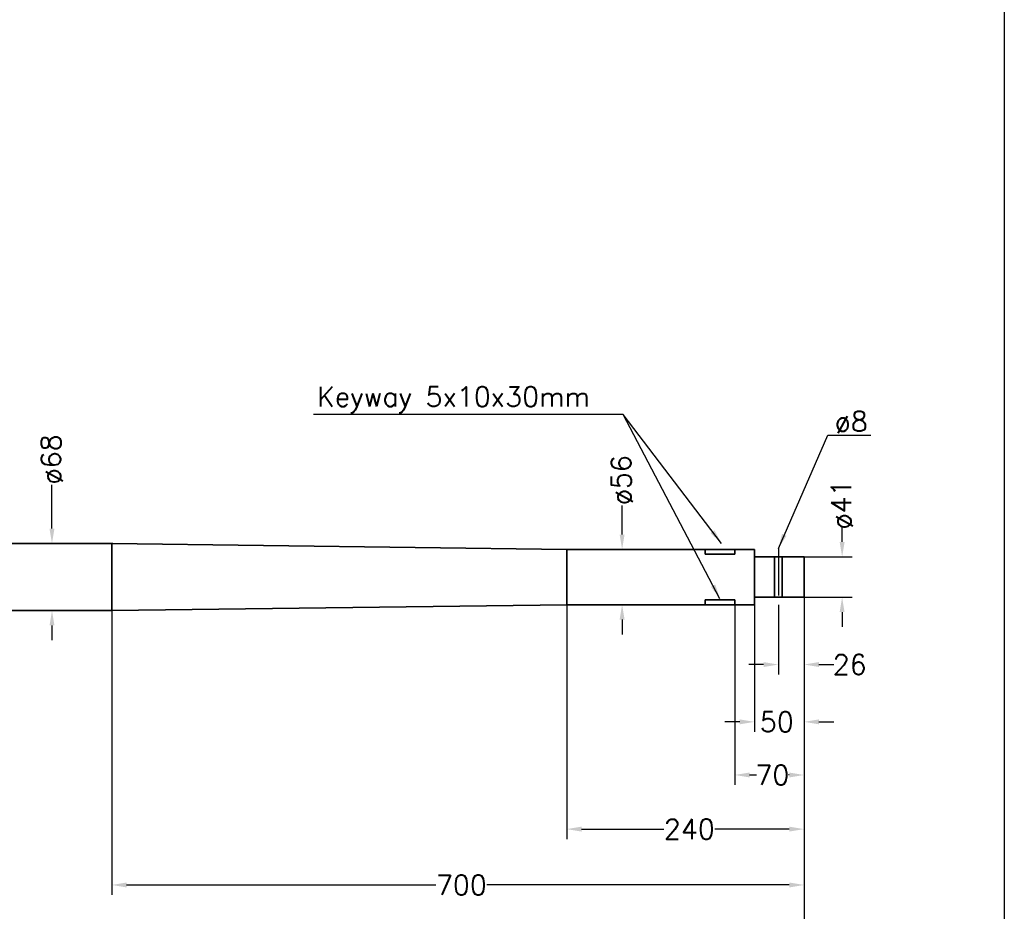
# Model space of a CAD drawing. Extents: x -2710 to 390, y -788 to 1362.
# Tile 4 of 5: x -656 to 340, y -310 to 592. Entities that reach past the tile are written whole.
import ezdxf

# ---------------------------------------------------------------- set-up
doc = ezdxf.new("R2010")
doc.units = 0
doc.header["$LTSCALE"] = 1.5
doc.header["$PDMODE"] = 2
doc.header["$PDSIZE"] = 5
doc.linetypes.add('CENTER', pattern=[50.8, 31.75, -6.35, 6.35, -6.35])
doc.layers.get('DEFPOINTS').update_dxf_attribs({"linetype": 'CONTINUOUS'})
doc.layers.add('CENTER', color=9, linetype='CENTER')
doc.layers.add('RAMME', color=7, linetype='CONTINUOUS')
doc.layers.add('DIMS', color=7, linetype='CONTINUOUS', lineweight=15)
doc.layers.add('STOCK', color=5, linetype='CONTINUOUS', lineweight=35)
doc.styles.add('ROMANS', font='romans')
doc.dimstyles.new('Text 20', dxfattribs={"dimtxt": 20, "dimasz": 15, "dimexe": 10, "dimexo": 0, "dimgap": 0, "dimtad": 0, "dimdsep": 46, "dimtxsty": 'ROMANS', "dimcen": 10, "dimazin": 2, "dimtfac": 0.65, "dimtofl": 0, "dimtmove": 0, "dimatfit": 0, "dimfxl": 0, "dimtolj": 1, "dimarcsym": 0})

# ---------------------------------------------------------------- blocks, each defined once
blk = doc.blocks.new('*D105')
at = {"layer": 'DEFPOINTS', "color": 0}
for p in [(137.5, 49), (176, 49), (137.5, 8)]:
    blk.add_point(p, dxfattribs=at)
at = {"layer": 'DIMS', "color": 0, "lineweight": -2}
for p, q in [((176, 64), (176, 79)), ((137.5, 49), (186, 49)), ((137.5, 8), (186, 8)), ((176, -7), (176, -22))]:
    blk.add_line(p, q, dxfattribs=at)
at = {"layer": 'DIMS', "color": 0}
for points in [[(173.5, 64), (178.5, 64), (176, 49)], [(173.5, -7), (178.5, -7), (176, 8)]]:
    blk.add_solid(points, dxfattribs=at)
at = {"layer": 'DIMS', "color": 0, "insert": (176, 101.86), "char_height": 20, "attachment_point": 5, "rotation": 90, "style": 'ROMANS'}
blk.add_mtext('\\A1;ø41', dxfattribs=at)
blk = doc.blocks.new('*D107')
at = {"layer": 'DEFPOINTS', "color": 0}
for p in [(-623, 62.49), (-561.5, 62.49), (-562.5, -5.5)]:
    blk.add_point(p, dxfattribs=at)
at = {"layer": 'DIMS', "color": 0, "lineweight": -2}
for p, q in [((-623, 77.49), (-623, 121.79)), ((-561.5, 62.49), (-633, 62.49)), ((-562.5, -5.5), (-633, -5.5)), ((-623, -20.5), (-623, -35.5))]:
    blk.add_line(p, q, dxfattribs=at)
at = {"layer": 'DIMS', "color": 0}
for points in [[(-625.5, 77.49), (-620.5, 77.49), (-623, 62.49)], [(-625.5, -20.5), (-620.5, -20.5), (-623, -5.5)]]:
    blk.add_solid(points, dxfattribs=at)
at = {"layer": 'DIMS', "color": 0, "insert": (-623, 147.5), "char_height": 20, "attachment_point": 5, "rotation": 90, "style": 'ROMANS'}
blk.add_mtext('\\A1;ø68', dxfattribs=at)
blk = doc.blocks.new('*D108')
at = {"layer": 'DEFPOINTS', "color": 0}
for p in [(137.5, 8), (-772.5, -5.5), (137.5, -341.5)]:
    blk.add_point(p, dxfattribs=at)
at = {"layer": 'DIMS', "color": 0, "lineweight": -2}
for p, q in [((137.5, 8), (137.5, -351.5)), ((-772.5, -5.5), (-772.5, -351.5)), ((-757.5, -341.5), (-358.71, -341.5)), ((122.5, -341.5), (-307.29, -341.5))]:
    blk.add_line(p, q, dxfattribs=at)
at = {"layer": 'DIMS', "color": 0}
for points in [[(-757.5, -339), (-757.5, -344), (-772.5, -341.5)], [(122.5, -339), (122.5, -344), (137.5, -341.5)]]:
    blk.add_solid(points, dxfattribs=at)
at = {"layer": 'DIMS', "color": 0, "insert": (-333, -341.5), "char_height": 20, "attachment_point": 5, "style": 'ROMANS'}
blk.add_mtext('\\A1;910', dxfattribs=at)
blk = doc.blocks.new('*D109')
at = {"layer": 'DEFPOINTS', "color": 0}
for p in [(137.5, 8), (-562.5, -5.5), (137.5, -283)]:
    blk.add_point(p, dxfattribs=at)
at = {"layer": 'DIMS', "color": 0, "lineweight": -2}
for p, q in [((137.5, 8), (137.5, -293)), ((-562.5, -5.5), (-562.5, -293)), ((-547.5, -283), (-234.71, -283)), ((122.5, -283), (-183.29, -283))]:
    blk.add_line(p, q, dxfattribs=at)
at = {"layer": 'DIMS', "color": 0}
for points in [[(-547.5, -280.5), (-547.5, -285.5), (-562.5, -283)], [(122.5, -280.5), (122.5, -285.5), (137.5, -283)]]:
    blk.add_solid(points, dxfattribs=at)
at = {"layer": 'DIMS', "color": 0, "insert": (-209, -283), "char_height": 20, "attachment_point": 5, "style": 'ROMANS'}
blk.add_mtext('\\A1;700', dxfattribs=at)
blk = doc.blocks.new('*D111')
at = {"layer": 'DEFPOINTS', "color": 0}
for p in [(-102.5, 0.5), (137.5, 0.5), (137.5, -226.5)]:
    blk.add_point(p, dxfattribs=at)
at = {"layer": 'DIMS', "color": 0, "lineweight": -2}
for p, q in [((-102.5, 0.5), (-102.5, -236.5)), ((137.5, 0.5), (137.5, -236.5)), ((-87.5, -226.5), (-4.21, -226.5)), ((122.5, -226.5), (47.21, -226.5))]:
    blk.add_line(p, q, dxfattribs=at)
at = {"layer": 'DIMS', "color": 0}
for points in [[(-87.5, -224), (-87.5, -229), (-102.5, -226.5)], [(122.5, -224), (122.5, -229), (137.5, -226.5)]]:
    blk.add_solid(points, dxfattribs=at)
at = {"layer": 'DIMS', "color": 0, "insert": (21.5, -226.5), "char_height": 20, "attachment_point": 5, "style": 'ROMANS'}
blk.add_mtext('\\A1;240', dxfattribs=at)
blk = doc.blocks.new('*D112')
at = {"layer": 'DEFPOINTS', "color": 0}
for p in [(87.5, 0.5), (137.5, 8), (137.5, -118)]:
    blk.add_point(p, dxfattribs=at)
at = {"layer": 'DIMS', "color": 0, "lineweight": -2}
for p, q in [((87.5, 0.5), (87.5, -128)), ((137.5, 8), (137.5, -128)), ((72.5, -118), (57.5, -118)), ((152.5, -118), (167.5, -118))]:
    blk.add_line(p, q, dxfattribs=at)
at = {"layer": 'DIMS', "color": 0}
for points in [[(72.5, -115.5), (72.5, -120.5), (87.5, -118)], [(152.5, -115.5), (152.5, -120.5), (137.5, -118)]]:
    blk.add_solid(points, dxfattribs=at)
at = {"layer": 'DIMS', "color": 0, "insert": (110, -118), "char_height": 20, "attachment_point": 5, "style": 'ROMANS'}
blk.add_mtext('\\A1;50', dxfattribs=at)
blk = doc.blocks.new('*D114')
at = {"layer": 'DEFPOINTS', "color": 0}
for p in [(-49.5, 56.5), (-46.5, 56.5), (-49.5, 0.52)]:
    blk.add_point(p, dxfattribs=at)
at = {"layer": 'DIMS', "color": 0, "lineweight": -2}
for p, q in [((-46.5, 71.5), (-46.5, 100.79)), ((-49.5, 56.5), (-36.5, 56.5)), ((-49.5, 0.52), (-36.5, 0.52)), ((-46.5, -14.48), (-46.5, -29.48))]:
    blk.add_line(p, q, dxfattribs=at)
at = {"layer": 'DIMS', "color": 0}
for points in [[(-49, 71.5), (-44, 71.5), (-46.5, 56.5)], [(-49, -14.48), (-44, -14.48), (-46.5, 0.52)]]:
    blk.add_solid(points, dxfattribs=at)
at = {"layer": 'DIMS', "color": 0, "insert": (-46.5, 126.5), "char_height": 20, "attachment_point": 5, "rotation": 90, "style": 'ROMANS'}
blk.add_mtext('\\A1;ø56', dxfattribs=at)
blk = doc.blocks.new('*D115')
at = {"layer": 'DEFPOINTS', "color": 0}
for p in [(67.5, 0.5), (137.5, 8), (137.5, -171.75)]:
    blk.add_point(p, dxfattribs=at)
at = {"layer": 'DIMS', "color": 0, "lineweight": -2}
for p, q in [((67.5, 0.5), (67.5, -181.75)), ((137.5, 8), (137.5, -181.75)), ((82.5, -171.75), (89.31, -171.75)), ((122.5, -171.75), (121.69, -171.75))]:
    blk.add_line(p, q, dxfattribs=at)
at = {"layer": 'DIMS', "color": 0}
for points in [[(82.5, -169.25), (82.5, -174.25), (67.5, -171.75)], [(122.5, -169.25), (122.5, -174.25), (137.5, -171.75)]]:
    blk.add_solid(points, dxfattribs=at)
at = {"layer": 'DIMS', "color": 0, "insert": (105.5, -171.75), "char_height": 20, "attachment_point": 5, "style": 'ROMANS'}
blk.add_mtext('\\A1;70', dxfattribs=at)
blk = doc.blocks.new('*D116')
at = {"layer": 'DEFPOINTS', "color": 0}
for p in [(137.5, 8), (111.5, -6.5), (137.5, -60)]:
    blk.add_point(p, dxfattribs=at)
at = {"layer": 'DIMS', "color": 0, "lineweight": -2}
for p, q in [((137.5, 8), (137.5, -70)), ((111.5, -6.5), (111.5, -70)), ((96.5, -60), (81.5, -60)), ((152.5, -60), (167.5, -60))]:
    blk.add_line(p, q, dxfattribs=at)
at = {"layer": 'DIMS', "color": 0}
for points in [[(96.5, -57.5), (96.5, -62.5), (111.5, -60)], [(152.5, -57.5), (152.5, -62.5), (137.5, -60)]]:
    blk.add_solid(points, dxfattribs=at)
at = {"layer": 'DIMS', "color": 0, "insert": (183.69, -60), "char_height": 20, "attachment_point": 5, "style": 'ROMANS'}
blk.add_mtext('\\A1;26', dxfattribs=at)

msp = doc.modelspace()

# ---------------------------------------------------------------- linework, layer by layer
at = {"layer": 'CENTER'}
msp.add_line((111.501, 57.5), (111.501, -6.5), dxfattribs=at)
at = {"layer": 'RAMME'}
msp.add_line((340, 1312), (340, -738), dxfattribs=at)
at = {"layer": 'STOCK'}
for p, q in [((-562.499, 62.5), (-792.5, 62.5)), ((-562.499, 62.5), (-562.499, -5.5)), ((-102.499, 56.5), (-562.499, 62.5)), ((-102.499, 56.524), (-102.499, 0.524)), ((87.501, 56.5), (-102.499, 56.5)), ((37.501, 56.5), (37.501, 51.5)), ((37.501, 51.5), (67.501, 51.5)), ((67.501, 51.5), (67.501, 56.5)), ((87.501, 56.5), (87.501, 0.5)), ((137.501, 49), (87.501, 49)), ((137.501, 8), (137.501, 49)), ((-102.499, 0.524), (-562.499, -5.5)), ((-102.499, 0.524), (87.501, 0.5)), ((67.501, 5.503), (37.501, 5.503)), ((37.501, 5.503), (37.501, 0.506)), ((67.501, 0.503), (67.501, 5.503)), ((87.501, 8), (137.501, 8)), ((-562.499, -5.5), (-792.5, -5.5))]:
    msp.add_line(p, q, dxfattribs=at)
at = {"layer": 'STOCK', "linetype": 'CENTER'}
for p, q in [((107.501, 49), (107.501, 8)), ((115.501, 49), (115.501, 8))]:
    msp.add_line(p, q, dxfattribs=at)

# ---------------------------------------------------------------- texts
at = {"layer": 'DIMS', "char_height": 20, "attachment_point": 1, "style": 'ROMANS'}
for s, insert, width in [('Keyway 5x10x30mm', (-355, 221), 316.96525), ('ø8', (168.5, 196), 60.5)]:
    msp.add_mtext(s, dxfattribs=dict(at, insert=insert, width=width))

# ---------------------------------------------------------------- dimensions: what is measured, and where the dimension line sits
at = {"layer": 'DIMS'}
for base, p1, p2, text, picture, middle in [((-623, 62.485), (-562.499, -5.5), (-561.504, 62.485), 'ø68', '*D107', (-623, 147.5)), ((-46.5, 56.5), (-49.5, 0.517), (-49.5, 56.5), 'ø56', '*D114', (-46.5, 126.5)), ((176, 49), (137.501, 8), (137.501, 49), 'ø41', '*D105', (176, 101.857))]:
    dim = msp.add_linear_dim(base=base, p1=p1, p2=p2, angle=90, text=text, dimstyle='Text 20', dxfattribs=at)
    dim.commit()
    dim.dimension.update_dxf_attribs({"geometry": picture, "text_midpoint": middle, "dimtype": 160})
for base, p1, p2, picture, middle in [((137.501, -341.5), (-772.499, -5.5), (137.501, 8), '*D108', (-333, -341.5)), ((137.501, -283), (-562.499, -5.5), (137.501, 8), '*D109', (-209, -283)), ((137.501, -226.5), (-102.499, 0.5), (137.501, 0.5), '*D111', (21.5, -226.5)), ((137.501, -118), (87.501, 0.5), (137.501, 8), '*D112', (110, -118)), ((137.501, -171.75), (67.501, 0.503), (137.501, 8), '*D115', (105.5, -171.75)), ((137.501, -60), (111.501, -6.5), (137.501, 8), '*D116', (183.692, -60))]:
    dim = msp.add_linear_dim(base=base, p1=p1, p2=p2, dimstyle='Text 20', dxfattribs=at)
    dim.commit()
    dim.dimension.update_dxf_attribs({"geometry": picture, "text_midpoint": middle, "dimtype": 160})

# ---------------------------------------------------------------- leaders
for points in [[(54, 62.5), (-45.5, 193), (-358.5, 193)], [(52.5, 6.5), (-45.5, 193)], [(111.501, 57.5), (161.5, 172), (205, 172)]]:
    msp.add_leader(points, dimstyle='Text 20', override={"dimgap": 0, "dimtad": 0}, dxfattribs=at)

doc.saveas('drawing.dxf')
